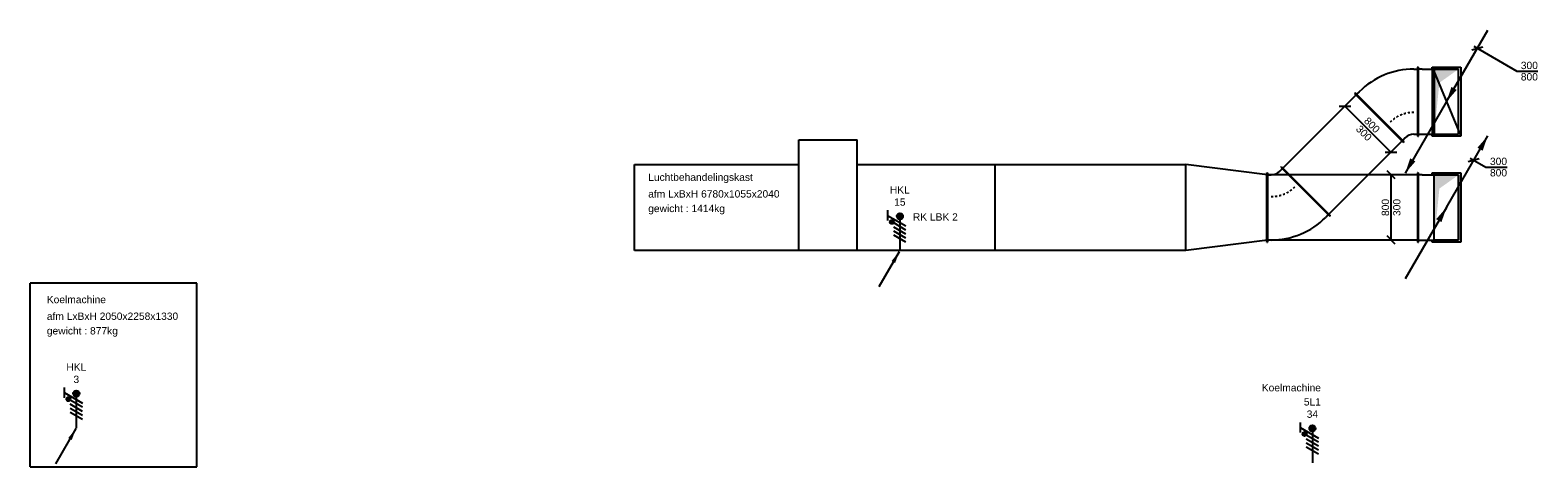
# Model space of a CAD drawing. Extents: x -156717 to 425753, y -51191 to 363295.
# Tile 34 of 256: x 21542 to 40074, y 112456 to 117821. Entities that reach past the tile are written whole.
import ezdxf
from ezdxf.enums import TextEntityAlignment as Align

# ---------------------------------------------------------------- set-up
doc = ezdxf.new("R2010")
doc.units = 0
doc.header["$LTSCALE"] = 50
doc.linetypes.add('STREEPJES', pattern=[0.1, 0.05, -0.05])
doc.layers.get('0').update_dxf_attribs({"linetype": 'CONTINUOUS'})
for name, color, linetype in [('EL6221--', 3, 'CONTINUOUS'), ('WL570---_RETOUR', 112, 'CONTINUOUS'), ('WL570---_TOEVOER', 3, 'CONTINUOUS'), ('WM570---_RETOUR', 1, 'CONTINUOUS'), ('WM570---_TOEVOER', 1, 'CONTINUOUS'), ('WM570---_TOEVOER_PR', 1, 'CONTINUOUS')]:
    doc.layers.add(name, color=color, linetype=linetype)
doc.styles.add('BURO-018', font='ARIAL.TTF', dxfattribs={"height": 63})

# ---------------------------------------------------------------- blocks, each defined once
blk = doc.blocks.new('E00082')
at = {"color": 0, "linetype": 'Continuous'}
for p, q in [((-3, 10.98), (-3, 8.48)), ((-3, 9.73), (1.5, 7.13)), ((1.5, 6.13), (-1.5, 7.87)), ((0, 9.5), (0, 1)), ((1.5, 5.13), (-1.5, 6.87)), ((1.5, 4.13), (-1.5, 5.87)), ((1.5, 3.13), (-1.5, 4.87))]:
    blk.add_line(p, q, dxfattribs=at)
at = {"color": 0, "linetype": 'Continuous', "const_width": 0.5}
blk.add_lwpolyline([(-1.68, 8.12, 1), (-2.18, 8.12, 1)], format="xyb", close=True, dxfattribs=at)
at = {"color": 0, "const_width": 0.75}
blk.add_lwpolyline([(-0.38, 9.5, 1), (0.38, 9.5, 1)], format="xyb", close=True, dxfattribs=at)
at = {"color": 0, "linetype": 'Continuous'}
for centre, radius in [((-1.93, 8.12), 0.5), ((0, 9.5), 0.75)]:
    blk.add_circle(centre, radius, dxfattribs=at)
at = {"color": 0, "linetype": 'Continuous', "style": 'BURO-018'}
for tag, p in [('E_GKAST', (0, 16)), ('E_GROEP', (0, 13)), ('E_SGROEP', (4.5, 13))]:
    blk.add_attdef(tag, text='', height=1.8, dxfattribs=at).set_placement(p, align=Align.MIDDLE)
at = {"color": 0, "linetype": 'Continuous', "style": 'BURO-018', "flags": 1}
for tag, p in [('E_VERMCODE', (13, 13)), ('E_MATCODE', (0, 0))]:
    blk.add_attdef(tag, text='', height=1.8, dxfattribs=at).set_placement(p, align=Align.MIDDLE)
blk = doc.blocks.new('*U37')
at = {"ltscale": 10}
for points in [[(507, 878), (446, 697), (381, 734)], [(150, 400), (-150, 400), (-150, -400), (-87, 232)], [(0, 0), (-61, -181), (-126, -144)]]:
    blk.add_hatch(color=2, dxfattribs=at).paths.add_polyline_path(points)
at = {"color": 2, "ltscale": 10}
for q in [(507, 878), (-507, -878)]:
    blk.add_line((0, 0), q, dxfattribs=at)
at = {"color": 0, "ltscale": 10}
for p, q in [((-150, 400), (150, 400)), ((-150, -400), (-150, 400)), ((150, 400), (150, -400)), ((150, -400), (-150, -400))]:
    blk.add_line(p, q, dxfattribs=at)
at = {"layer": 'WM570---_TOEVOER_PR', "color": 1, "style": 'BURO-018'}
blk.add_attdef('POSNR', text='', height=90, dxfattribs=at).set_placement((0, 0), align=Align.MIDDLE)
blk = doc.blocks.new('*U38')
at = {"ltscale": 10}
for points in [[(150, 400), (-150, 400), (-150, -400), (-87, 232)], [(0, 0), (61, 181), (126, 144)], [(-507, -878), (-446, -697), (-381, -734)]]:
    blk.add_hatch(color=2, dxfattribs=at).paths.add_polyline_path(points)
at = {"color": 2, "ltscale": 10}
for q in [(507, 878, -3600), (-507, -878, -3600)]:
    blk.add_line((0, 0, -3600), q, dxfattribs=at)
at = {"color": 0, "ltscale": 10}
for p, q in [((150, 400, -3600), (-150, 400, -3600)), ((-150, 400, -3600), (-150, -400, -3600)), ((150, -400, -3600), (150, 400, -3600)), ((-150, -400, -3600), (150, -400, -3600))]:
    blk.add_line(p, q, dxfattribs=at)
at = {"layer": 'WM570---_TOEVOER_PR', "color": 1, "style": 'BURO-018'}
blk.add_attdef('POSNR', text='', height=90, dxfattribs=at).set_placement((0, 0), align=Align.MIDDLE)
blk = doc.blocks.new('*U39')
at = {"layer": 'WM570---_TOEVOER', "color": 0, "ltscale": 10}
for p, q in [((-68, -18), (68, 18)), ((-43, 25), (486, -280)), ((486, -280), (745, -280))]:
    blk.add_line(p, q, dxfattribs=at)
at = {"layer": 'WM570---_TOEVOER', "color": 0, "style": 'BURO-018'}
for s, p in [('300', (536, -255)), ('800', (536, -395))]:
    blk.add_text(s, height=90, dxfattribs=at).set_placement(p)
blk = doc.blocks.new('*U40')
at = {"layer": 'WM570---_RETOUR', "color": 0, "ltscale": 10}
for p, q in [((-68, -18), (68, 18)), ((-43, 25), (149, -86)), ((149, -86), (409, -86))]:
    blk.add_line(p, q, dxfattribs=at)
at = {"layer": 'WM570---_RETOUR', "color": 0, "style": 'BURO-018'}
for s, p in [('300', (199, -61)), ('800', (199, -201))]:
    blk.add_text(s, height=90, dxfattribs=at).set_placement(p)
blk = doc.blocks.new('*U41')
at = {"color": 0, "ltscale": 10}
for p, q in [((-350, 425, -100), (-345, 425, -100)), ((-350, -425, -100), (-350, 425, -100)), ((-345, -425, -100), (-345, 425, -100)), ((-300, 400, -100), (-345, 400, -100)), ((-300, 400, -100), (150, 400, -100)), ((-175, 425, -100), (175, 425, -100)), ((-175, 400, -100), (-175, 425, -100)), ((150, -400, -100), (150, 400, -100)), ((175, 425, -100), (175, -425, -100)), ((-350, -425, -100), (-345, -425, -100)), ((-345, -400, -100), (-300, -400, -100)), ((-300, -400, -100), (150, -400, -100)), ((-175, -425, -100), (-175, -400, -100)), ((175, -425, -100), (-175, -425, -100))]:
    blk.add_line(p, q, dxfattribs=at)
at = {"layer": 'WM570---_TOEVOER_PR', "color": 1, "style": 'BURO-018'}
blk.add_attdef('POSNR', text='', height=90, dxfattribs=at).set_placement((0, 0), align=Align.MIDDLE)
blk = doc.blocks.new('*U42')
at = {"color": 0, "ltscale": 10}
for p, q in [((-350, 425, -100), (-345, 425, -100)), ((-350, -425, -100), (-350, 425, -100)), ((-345, -425, -100), (-345, 425, -100)), ((-300, 400, -100), (-345, 400, -100)), ((-300, 400, -100), (150, 400, -100)), ((-175, 425, -100), (175, 425, -100)), ((-175, 400, -100), (-175, 425, -100)), ((150, -400, -100), (150, 400, -100)), ((175, 425, -100), (175, -425, -100)), ((-350, -425, -100), (-345, -425, -100)), ((-345, -400, -100), (-300, -400, -100)), ((-300, -400, -100), (150, -400, -100)), ((-175, -425, -100), (-175, -400, -100)), ((175, -425, -100), (-175, -425, -100))]:
    blk.add_line(p, q, dxfattribs=at)
at = {"layer": 'WM570---_TOEVOER_PR', "color": 1, "style": 'BURO-018'}
blk.add_attdef('POSNR', text='', height=90, dxfattribs=at).set_placement((0, 0), align=Align.MIDDLE)
blk = doc.blocks.new('*U43')
at = {"color": 0, "ltscale": 10}
for p, q in [((-278, 425, -100), (-273, 425, -100)), ((-278, -425, -100), (-278, 425, -100)), ((-273, -425, -100), (-273, 425, -100)), ((-228, 400, -100), (-273, 400, -100)), ((-122, 444, -100), (-90, 476, -100)), ((-104, 497, -100), (-108, 493, -100)), ((-108, 493, -100), (493, -108, -100)), ((-104, 497, -100), (497, -104, -100)), ((444, -122, -100), (476, -90, -100)), ((497, -104, -100), (493, -108, -100)), ((-278, -425, -100), (-273, -425, -100)), ((-228, -400, -100), (-273, -400, -100))]:
    blk.add_line(p, q, dxfattribs=at)
for radius in [150, 950]:
    blk.add_arc((-228, 550, -100), radius, 270, 315, dxfattribs=at)
at = {"color": 8, "linetype": 'STREEPJES', "ltscale": 10}
blk.add_arc((-228, 550, -100), 417, 270, 315, dxfattribs=at)
at = {"layer": 'WM570---_TOEVOER_PR', "color": 1, "style": 'BURO-018'}
blk.add_attdef('POSNR', text='', height=90, dxfattribs=at).set_placement((0, 0), align=Align.MIDDLE)
blk = doc.blocks.new('*U44')
at = {"color": 0, "ltscale": 10}
for p, q in [((0, 425, -100), (5, 425, -100)), ((0, -425, -100), (0, 425, -100)), ((5, -425, -100), (5, 425, -100)), ((5, 400, -100), (1278, 400, -100)), ((1283, 425, -100), (1278, 425, -100)), ((1278, -425, -100), (1278, 425, -100)), ((1283, -425, -100), (1283, 425, -100)), ((0, -425, -100), (5, -425, -100)), ((5, -400, -100), (1278, -400, -100)), ((1283, -425, -100), (1278, -425, -100))]:
    blk.add_line(p, q, dxfattribs=at)
at = {"layer": 'WM570---_TOEVOER_PR', "color": 1, "style": 'BURO-018'}
blk.add_attdef('POSNR', text='', height=90, dxfattribs=at).set_placement((0, 0), align=Align.MIDDLE)
blk = doc.blocks.new('*U45')
at = {"color": 0, "ltscale": 10}
for p, q in [((-278, 425, -100), (-273, 425, -100)), ((-278, -425, -100), (-278, 425, -100)), ((-273, -425, -100), (-273, 425, -100)), ((-273, 400, -100), (-228, 400, -100)), ((493, 108, -100), (-108, -493, -100)), ((497, 104, -100), (-104, -497, -100)), ((444, 122, -100), (476, 90, -100)), ((497, 104, -100), (493, 108, -100)), ((-278, -425, -100), (-273, -425, -100)), ((-228, -400, -100), (-273, -400, -100)), ((-90, -476, -100), (-122, -444, -100)), ((-104, -497, -100), (-108, -493, -100))]:
    blk.add_line(p, q, dxfattribs=at)
for radius in [950, 150]:
    blk.add_arc((-228, -550, -100), radius, 45, 90, dxfattribs=at)
at = {"color": 8, "linetype": 'STREEPJES', "ltscale": 10}
blk.add_arc((-228, -550, -100), 417, 45, 90, dxfattribs=at)
at = {"layer": 'WM570---_TOEVOER_PR', "color": 1, "style": 'BURO-018'}
blk.add_attdef('POSNR', text='', height=90, dxfattribs=at).set_placement((0, 0), align=Align.MIDDLE)
blk = doc.blocks.new('*U46')
at = {"color": 0, "ltscale": 10}
for p, q in [((0, 425, -100), (5, 425, -100)), ((0, -425, -100), (0, 425, -100)), ((5, -425, -100), (5, 425, -100)), ((5, 400, -100), (1850, 400, -100)), ((1855, 425, -100), (1850, 425, -100)), ((1850, -425, -100), (1850, 425, -100)), ((1855, -425, -100), (1855, 425, -100)), ((0, -425, -100), (5, -425, -100)), ((5, -400, -100), (1578, -400, -100)), ((1592, -400, -100), (1850, -400, -100)), ((1855, -425, -100), (1850, -425, -100))]:
    blk.add_line(p, q, dxfattribs=at)
at = {"layer": 'WM570---_TOEVOER_PR', "color": 1, "style": 'BURO-018'}
blk.add_attdef('POSNR', text='', height=90, dxfattribs=at).set_placement((0, 0), align=Align.MIDDLE)
blk = doc.blocks.new('*U47')
at = {"layer": 'WM570---_TOEVOER', "color": 0, "ltscale": 10}
for p, q in [((50, 350), (-50, 450)), ((0, -400), (0, 400)), ((50, -450), (-50, -350))]:
    blk.add_line(p, q, dxfattribs=at)
at = {"layer": 'WM570---_TOEVOER', "color": 0, "style": 'BURO-018'}
for s, p in [('800', (-25, -105)), ('300', (115, -105)), ('300', (115, -105))]:
    blk.add_text(s, height=90, rotation=90, dxfattribs=at).set_placement(p)
blk = doc.blocks.new('*U48')
at = {"layer": 'WM570---_TOEVOER', "color": 0, "ltscale": 10}
for p, q in [((-354, 283), (-212, 283)), ((-283, 283), (283, -283)), ((212, -283), (354, -283))]:
    blk.add_line(p, q, dxfattribs=at)
at = {"layer": 'WM570---_TOEVOER', "color": 0, "style": 'BURO-018'}
for s, p in [('300', (-155, -7)), ('300', (-155, -7)), ('800', (-56, 92))]:
    blk.add_text(s, height=90, rotation=315, dxfattribs=at).set_placement(p)
blk = doc.blocks.new('E00106')
at = {"color": 0, "linetype": 'Continuous'}
blk.add_line((-5, -8.66), (0, 0), dxfattribs=at)
blk.add_lwpolyline([(0, 0, 0, 1, 0), (-1.5, -2.6, 1, 1, 0)], format="xyseb", dxfattribs=at)

msp = doc.modelspace()

# ---------------------------------------------------------------- linework, layer by layer
at = {"layer": 'WL570---_TOEVOER'}
for p, q in [((38775.34113, 117367.90828), (39125.34113, 116517.90828)), ((38775.34113, 117342.90828), (38775.34113, 116544.02428)), ((30988.52984, 115115.40828), (30988.52984, 116475.40828)), ((30988.52984, 116475.40828), (31708.52984, 116475.40828)), ((31708.52984, 115115.40828), (31708.52984, 116475.40828)), ((28968.52984, 116170.40828), (30988.52984, 116170.40828)), ((28971.23268, 115115.40828), (28971.23268, 116170.40828)), ((31708.52984, 116170.40828), (35748.52984, 116170.40828)), ((35748.52984, 115115.40828), (35748.52984, 116170.40828)), ((35748.52984, 115115.40828), (28968.52984, 115115.40828)), ((23592.34113, 114714.16859), (21542.34113, 114714.16859)), ((21542.34113, 112456.16859), (21542.34113, 114714.16859)), ((23592.34113, 112456.16859), (23592.34113, 114714.16859)), ((21542.34113, 112456.16859), (23592.34113, 112456.16859))]:
    msp.add_line(p, q, dxfattribs=at)
at = {"layer": 'WM570---_TOEVOER'}
for p, q in [((30988.52984, 115115.40828), (30988.52984, 116170.40828)), ((33403.52984, 115115.40828), (33403.52984, 116170.40828))]:
    msp.add_line(p, q, dxfattribs=at)
at = {"layer": 'WM570---_TOEVOER', "color": 1}
for p, q in [((36749.70621, 116042.90828), (35748.52984, 116170.40828)), ((36749.70621, 115242.90828), (35748.52984, 115115.40828))]:
    msp.add_line(p, q, dxfattribs=at)

# ---------------------------------------------------------------- block references
at = {"layer": 'EL6221--'}
ref = msp.add_blockref('E00082', (32232.10988, 115058.81718), dxfattribs=dict(at, xscale=50, yscale=50, zscale=50))
ref.add_attrib('E_GROEP', '15', dxfattribs={"layer": '0', "color": 1, "linetype": 'Continuous', "height": 90, "style": 'BURO-018'}).set_placement((32232.10988, 115708.81718), align=Align.MIDDLE)
ref.add_attrib('E_GKAST', 'HKL', dxfattribs={"layer": '0', "color": 1, "linetype": 'Continuous', "height": 90, "style": 'BURO-018'}).set_placement((32232.10988, 115858.81718), align=Align.MIDDLE)
ref = msp.add_blockref('E00082', (22109.63426, 112881.02801), dxfattribs=dict(at, xscale=50, yscale=50, zscale=50))
ref.add_attrib('E_GROEP', '3', dxfattribs={"layer": '0', "color": 1, "linetype": 'Continuous', "height": 90, "style": 'BURO-018'}).set_placement((22109.63426, 113531.02801), align=Align.MIDDLE)
ref.add_attrib('E_GKAST', 'HKL', dxfattribs={"layer": '0', "color": 1, "linetype": 'Continuous', "height": 90, "style": 'BURO-018'}).set_placement((22109.63426, 113681.02801), align=Align.MIDDLE)
ref = msp.add_blockref('E00082', (37302.70107, 112453.7577), dxfattribs=dict(at, xscale=50, yscale=50, zscale=50))
ref.add_attrib('E_GROEP', '34', dxfattribs={"layer": '0', "color": 1, "linetype": 'Continuous', "height": 90, "style": 'BURO-018'}).set_placement((37302.70107, 113103.7577), align=Align.MIDDLE)
ref.add_attrib('E_GKAST', '5L1', dxfattribs={"layer": '0', "color": 1, "linetype": 'Continuous', "height": 90, "style": 'BURO-018'}).set_placement((37302.70107, 113253.7577), align=Align.MIDDLE)
at = {"layer": 'WL570---_RETOUR'}
msp.add_blockref('*U37', (38950.34113, 115642.90828), dxfattribs=at)
at = {"layer": 'WL570---_TOEVOER'}
for name, p in [('*U38', (38950.34113, 116942.90828, 3600)), ('*U41', (38950.34113, 116942.90828, 100)), ('*U42', (38950.34113, 115642.90828, 100))]:
    msp.add_blockref(name, p, dxfattribs=at)
for name, p, rotation in [('*U43', (38322.52367, 116942.90828, 100), 180), ('*U44', (38126.07706, 116746.46167, 100), 224.9999999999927), ('*U45', (37022.52367, 115642.90828, 100), 224.9999999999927), ('*U46', (38600.34113, 115642.90828, 100), 180)]:
    msp.add_blockref(name, p, dxfattribs=dict(at, rotation=rotation))
at = {"layer": 'WM570---_RETOUR'}
msp.add_blockref('*U40', (39286.52338, 116225.19301, 3600), dxfattribs=at)
at = {"layer": 'WM570---_TOEVOER'}
for name, p in [('*U39', (39328.49804, 117597.89525, 3599.5)), ('*U48', (37985.38208, 116605.76669, 100)), ('*U47', (38269.87497, 115642.90828, 100))]:
    msp.add_blockref(name, p, dxfattribs=at)
at = {"layer": 'WM570---_TOEVOER', "color": 1, "xscale": 50, "yscale": 50, "zscale": 50}
for p in [(32227.10845, 115102.7943), (22106.56306, 112927.27941)]:
    msp.add_blockref('E00106', p, dxfattribs=at)

# ---------------------------------------------------------------- texts
at = {"layer": 'WM570---_TOEVOER', "color": 1, "style": 'BURO-018'}
for s, p in [('Luchtbehandelingskast', (29139.18861, 115969.78001)), ('afm LxBxH 6780x1055x2040', (29139.18861, 115764.61824)), ('gewicht : 1414kg ', (29139.18861, 115585.46553)), ('RK LBK 2', (32392.49783, 115481.15265)), ('Koelmachine', (21747.42074, 114466.80055)), ('afm LxBxH 2050x2258x1330', (21747.42074, 114261.63878)), ('gewicht : 877kg ', (21747.42074, 114082.48607)), ('Koelmachine', (36681.01404, 113383.1356))]:
    msp.add_text(s, height=90, dxfattribs=at).set_placement(p)

doc.saveas('drawing.dxf')
